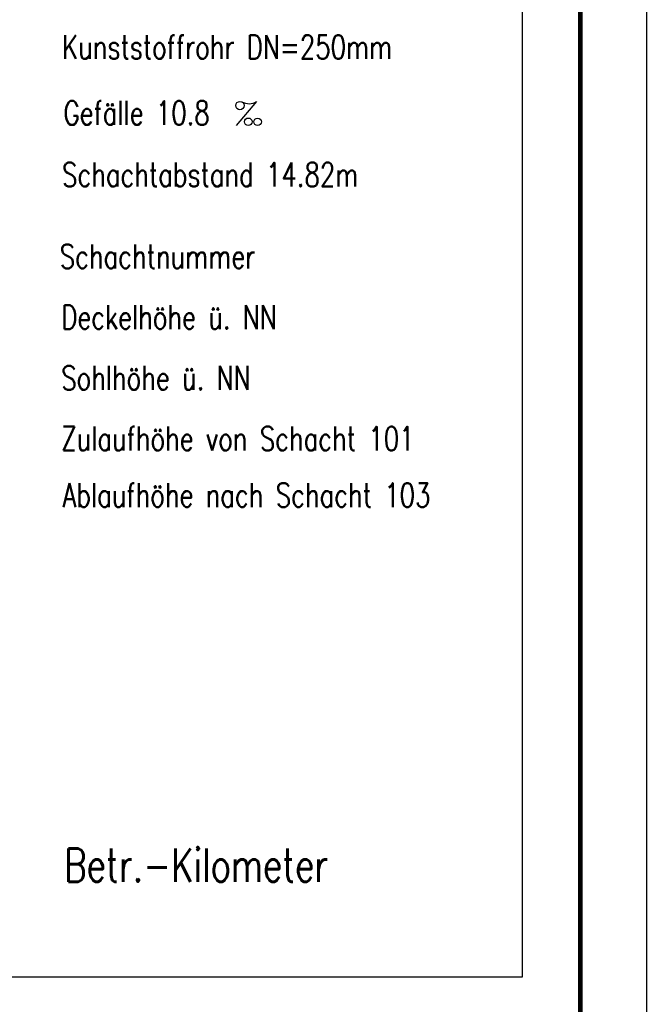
# Model space of a CAD drawing. Extents: x 0 to 1135, y 0 to 420.
# Tile 32 of 33: x 1088 to 1135, y 142 to 216. Entities that reach past the tile are written whole.
import ezdxf

# ---------------------------------------------------------------- set-up
doc = ezdxf.new("R2010")
doc.units = 0
doc.header["$LTSCALE"] = 2
doc.header["$MEASUREMENT"] = 0
doc.linetypes.add('AUSGEZOGEN', pattern=[0])
doc.layers.get('0').update_dxf_attribs({"linetype": 'AUSGEZOGEN'})
for name, color, linetype in [('LEGENDE', 7, 'AUSGEZOGEN'), ('RAHMEN', 250, 'AUSGEZOGEN'), ('SCHLITZRINNE', 8, 'AUSGEZOGEN'), ('SCHRIFT', 7, 'CONTINUOUS')]:
    doc.layers.add(name, color=color, linetype=linetype)
doc.styles.add('ROMANS', font='romans.shx', dxfattribs={"width": 0.8})
pattern_1 = [(45, (1.0288, 6.1178), (-1.0606602, 1.0606602), [])]

# ---------------------------------------------------------------- blocks, each defined once
blk = doc.blocks.new('PROM')
blk.add_line((1.566, 1.817), (0.019, 0.015))
for centre, radius in [((0.317, 1.51), 0.317), ((0.943, 0.291), 0.283), ((1.645, 0.287), 0.283)]:
    blk.add_circle(centre, radius)
blk.add_arc((0.992, 2.682), 1.033, 239.14139, 303.35492)

msp = doc.modelspace()

# ---------------------------------------------------------------- hatches: boundary and pattern name
at = {"layer": 'SCHLITZRINNE'}
h = msp.add_hatch(dxfattribs=at)
h.set_pattern_fill('_USER', color=256, scale=1.5, angle=45, style=0, pattern_type=0)
h.set_pattern_definition(pattern_1)
edge = h.paths.add_edge_path()
edge.add_arc((1129.237, -138429.968), 138664.376, 90.02323932, 90.03117941)
edge.add_arc((1129.237, -138429.968), 138663.876, 90.02323932, 90.03117941)
h = msp.add_hatch(dxfattribs=at)
h.set_pattern_fill('_USER', color=256, scale=1.5, angle=45, style=0, pattern_type=0)
h.set_pattern_definition(pattern_1)
edge = h.paths.add_edge_path()
edge.add_arc((1149.909, -138429.968), 138664.376, 90.02323932, 90.03115986)
edge.add_arc((1149.909, -138429.968), 138663.876, 90.02323932, 90.03115986)

# ---------------------------------------------------------------- linework, layer by layer
at = {"layer": 'LEGENDE'}
msp.add_lwpolyline([(1047.634, 292.851), (1047.634, 144.148), (1125.665, 144.148), (1125.665, 292.851)], close=True, dxfattribs=at)
at = {"layer": 'RAHMEN'}
msp.add_line((1135, 0), (1135, 420), dxfattribs=at)
at = {"layer": 'RAHMEN', "const_width": 0.35}
msp.add_lwpolyline([(25, 5), (1130, 5), (1130, 415), (25, 415), (25, 5)], dxfattribs=at)

# ---------------------------------------------------------------- block references
at = {"layer": 'LEGENDE'}
msp.add_blockref('PROM', (1104.103, 208.172), dxfattribs=at)

# ---------------------------------------------------------------- texts
at = {"layer": 'LEGENDE', "style": 'ROMANS', "width": 0.75}
for s, height, p in [('Kunststoffrohr DN=250mm', 1.8, (1091.046, 213.189)), ('Gefälle 10.8', 1.8, (1091.154, 208.226)), ('Schachtabstand 14.82m', 1.8, (1091.046, 203.587)), ('Betr.-Kilometer', 2.5, (1091.207, 151.294))]:
    msp.add_text(s, height=height, dxfattribs=at).set_placement(p)
at = {"layer": 'SCHRIFT', "style": 'ROMANS', "width": 0.75}
for s, p in [('Schachtnummer', (1090.871, 197.433)), ('Deckelhöhe ü. NN', (1090.985, 192.865)), ('Sohlhöhe ü. NN', (1090.985, 188.297)), ('Zulaufhöhe von Schacht 101', (1090.985, 183.729)), ('Ablaufhöhe nach Schacht 103', (1091.084, 179.484))]:
    msp.add_text(s, height=1.8, dxfattribs=at).set_placement(p)

doc.saveas('drawing.dxf')
